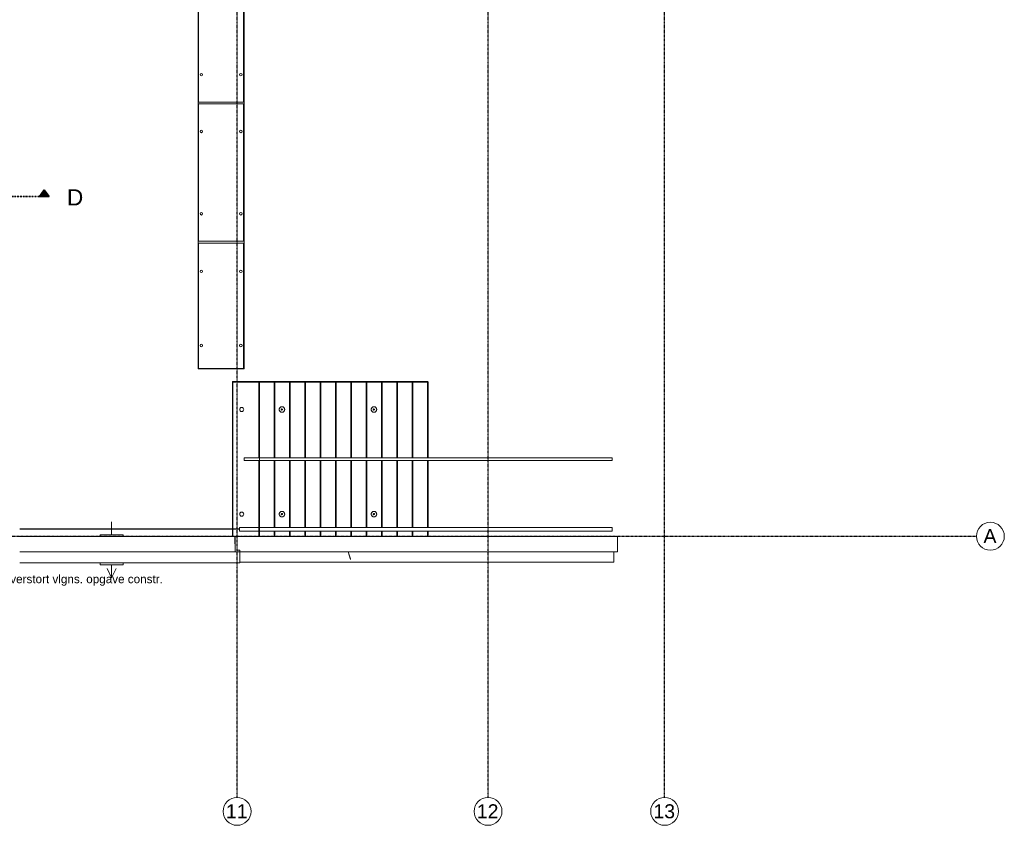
# Model space of a CAD drawing. Header units: millimetres. Extents: x -80560 to 110805, y -11020 to 52719.
# Tile 163 of 182: x 89616 to 110805, y 3783 to 21107. Entities that reach past the tile are written whole.
import ezdxf

# ---------------------------------------------------------------- set-up
doc = ezdxf.new("R2010")
doc.units = ezdxf.units.MM
doc.linetypes.add('CENTER2', pattern=[20, 8, -4, 4, -4])
doc.linetypes.add('DASHDOT2', pattern=[8, 4, -2, 0, -2])
for name, color, linetype, lineweight in [('A-ANNO-IDEN', 131, 'Continuous', 9), ('A-DETL-MBND', 5, 'Continuous', 18), ('A-FLOR-HRAL', 11, 'Continuous', 18), ('A-GENM', 13, 'Continuous', 18), ('A-WALL', 113, 'Continuous', 35), ('G-ANNO-SYMB', 111, 'Continuous', 9), ('S-GRID', 1, 'Continuous', 9), ('S-GRID-IDEN', 1, 'Continuous', 9)]:
    doc.layers.add(name, color=color, linetype=linetype, lineweight=lineweight)
doc.styles.add('Arial', font='arial.ttf', dxfattribs={"height": 180})
doc.styles.add('Arial_4', font='arial.ttf', dxfattribs={"height": 350})
doc.styles.add('Arial_5', font='arial.ttf', dxfattribs={"height": 300})

# ---------------------------------------------------------------- blocks, each defined once
blk = doc.blocks.new('MB 23_10 Spijkerflensplaat - M 16 Kunststof 10mm verdiept-1794901-DO_02 tweede verdieping')
at = {"layer": 'A-DETL-MBND', "color": 191, "lineweight": 9}
for start, end in [(0, 180), (180, 0)]:
    blk.add_arc((0, 0), 27.5, start, end, dxfattribs=at)
blk = doc.blocks.new('95251-Leonardo College Leiden_rvt-1-DO_02 tweede verdieping')
at = {"layer": 'A-DETL-MBND', "color": 191, "lineweight": 9}
for p, q in [((68570, 22285), (68570, 19335)), ((69540, 19335), (69540, 22285)), ((68570, 19335), (69540, 19335)), ((69540, 19295), (68570, 19295)), ((68570, 19295), (68570, 16345)), ((69540, 16345), (69540, 19295)), ((68570, 16345), (69540, 16345)), ((69540, 16305), (68570, 16305)), ((68570, 16305), (68570, 13610)), ((69540, 13610), (69540, 16305)), ((68570, 13610), (69540, 13610)), ((69300, 13325), (69870, 13325)), ((69300, 10157), (69300, 13325)), ((69300, 13325), (69310, 13315)), ((69870, 13315), (69310, 13315)), ((69310, 13315), (69310, 10157)), ((69870, 13325), (70200, 13325)), ((69875, 13320), (69870, 13325)), ((69875, 13320), (69870, 13315)), ((69870, 13315), (69870, 11688)), ((69880, 13315), (69875, 13320)), ((69880, 13315), (69880, 11688)), ((70200, 13315), (69880, 13315)), ((70200, 13325), (70530, 13325)), ((70205, 13320), (70200, 13325)), ((70205, 13320), (70200, 13315)), ((70200, 11688), (70200, 13315)), ((70210, 13315), (70205, 13320)), ((70210, 13315), (70210, 11688)), ((70530, 13315), (70210, 13315)), ((70530, 13325), (70860, 13325)), ((70535, 13320), (70530, 13325)), ((70535, 13320), (70530, 13315)), ((70530, 11688), (70530, 13315)), ((70540, 13315), (70535, 13320)), ((70540, 13315), (70540, 11688)), ((70860, 13315), (70540, 13315)), ((70860, 13325), (71190, 13325)), ((70865, 13320), (70860, 13325)), ((70865, 13320), (70860, 13315)), ((70860, 11688), (70860, 13315)), ((70870, 13315), (70865, 13320)), ((70870, 13315), (70870, 11688)), ((71190, 13315), (70870, 13315)), ((71190, 13325), (71520, 13325)), ((71195, 13320), (71190, 13325)), ((71195, 13320), (71190, 13315)), ((71190, 11688), (71190, 13315)), ((71200, 13315), (71195, 13320)), ((71200, 13315), (71200, 11688)), ((71520, 13315), (71200, 13315)), ((71520, 13325), (71850, 13325)), ((71525, 13320), (71520, 13325)), ((71525, 13320), (71520, 13315)), ((71520, 11688), (71520, 13315)), ((71530, 13315), (71525, 13320)), ((71530, 13315), (71530, 11688)), ((71850, 13315), (71530, 13315)), ((71850, 13325), (72180, 13325)), ((71855, 13320), (71850, 13325)), ((71855, 13320), (71850, 13315)), ((71850, 11688), (71850, 13315)), ((71860, 13315), (71855, 13320)), ((71860, 13315), (71860, 11688)), ((72180, 13315), (71860, 13315)), ((72180, 13325), (72510, 13325)), ((72185, 13320), (72180, 13325)), ((72185, 13320), (72180, 13315)), ((72180, 11688), (72180, 13315)), ((72190, 13315), (72185, 13320)), ((72190, 13315), (72190, 11688)), ((72510, 13315), (72190, 13315)), ((72510, 13325), (72840, 13325)), ((72515, 13320), (72510, 13325)), ((72515, 13320), (72510, 13315)), ((72510, 11688), (72510, 13315)), ((72520, 13315), (72515, 13320)), ((72520, 13315), (72520, 11688)), ((72840, 13315), (72520, 13315)), ((72840, 13325), (73170, 13325)), ((72845, 13320), (72840, 13325)), ((72845, 13320), (72840, 13315)), ((72840, 11688), (72840, 13315)), ((72850, 13315), (72845, 13320)), ((72850, 13315), (72850, 11688)), ((73170, 13315), (72850, 13315)), ((73170, 13325), (73500, 13325)), ((73175, 13320), (73170, 13325)), ((73175, 13320), (73170, 13315)), ((73170, 11688), (73170, 13315)), ((73180, 13315), (73175, 13320)), ((73180, 13315), (73180, 11688)), ((73500, 13315), (73180, 13315)), ((73505, 13320), (73500, 13325)), ((73505, 13320), (73500, 13315)), ((73500, 11688), (73500, 13315)), ((73510, 13315), (73505, 13320)), ((73510, 13315), (73510, 11688)), ((69870, 11628), (69870, 10190)), ((69880, 11628), (69880, 10190)), ((70200, 10190), (70200, 11628)), ((70210, 11628), (70210, 10190)), ((70530, 10190), (70530, 11628)), ((70540, 11628), (70540, 10190)), ((70860, 10190), (70860, 11628)), ((70870, 11628), (70870, 10190)), ((71190, 10190), (71190, 11628)), ((71200, 11628), (71200, 10190)), ((71520, 10190), (71520, 11628)), ((71530, 11628), (71530, 10190)), ((71850, 10190), (71850, 11628)), ((71860, 11628), (71860, 10190)), ((72180, 10190), (72180, 11628)), ((72190, 11628), (72190, 10190)), ((72510, 10190), (72510, 11628)), ((72520, 11628), (72520, 10190)), ((72840, 10190), (72840, 11628)), ((72850, 11628), (72850, 10190)), ((73170, 10190), (73170, 11628)), ((73180, 11628), (73180, 10190)), ((73500, 10190), (73500, 11628)), ((73510, 11628), (73510, 10190)), ((69300, 9991), (69300, 10151)), ((69310, 10151), (69310, 9991)), ((69870, 10110), (69870, 9991)), ((69880, 10110), (69880, 9991)), ((70200, 9991), (70200, 10110)), ((70210, 10110), (70210, 9991)), ((70530, 9991), (70530, 10110)), ((70540, 10110), (70540, 9991)), ((70860, 9991), (70860, 10110)), ((70870, 10110), (70870, 9991)), ((71190, 9991), (71190, 10110)), ((71200, 10110), (71200, 9991)), ((71520, 9991), (71520, 10110)), ((71530, 10110), (71530, 9991)), ((71850, 9991), (71850, 10110)), ((71860, 10110), (71860, 9991)), ((72180, 9991), (72180, 10110)), ((72190, 10110), (72190, 9991)), ((72510, 9991), (72510, 10110)), ((72520, 10110), (72520, 9991)), ((72840, 9991), (72840, 10110)), ((72850, 10110), (72850, 9991)), ((73170, 9991), (73170, 10110)), ((73180, 10110), (73180, 9991)), ((73500, 9991), (73500, 10110)), ((73510, 10110), (73510, 9991))]:
    blk.add_line(p, q, dxfattribs=at)
at = {"layer": 'A-DETL-MBND', "color": 191, "lineweight": 9, "flags": 128}
for points in [[(70365, 12784), (70363, 12784), (70360, 12784), (70358, 12784), (70356, 12783), (70353, 12783), (70351, 12782), (70349, 12782), (70346, 12781), (70344, 12780), (70342, 12779), (70340, 12778), (70338, 12777), (70336, 12776), (70334, 12775), (70332, 12774), (70330, 12772), (70328, 12771), (70326, 12769), (70324, 12768), (70323, 12766), (70321, 12764), (70320, 12763), (70318, 12761), (70317, 12759), (70315, 12757), (70314, 12755), (70313, 12753), (70312, 12751), (70311, 12749), (70310, 12746), (70309, 12744), (70308, 12742), (70308, 12740), (70307, 12737), (70307, 12735), (70307, 12733), (70306, 12730), (70306, 12728), (70306, 12726), (70306, 12723), (70306, 12721), (70306, 12719), (70307, 12716), (70307, 12714), (70308, 12712), (70308, 12709), (70309, 12707), (70310, 12705), (70310, 12703), (70311, 12700), (70312, 12698), (70313, 12696), (70315, 12694), (70316, 12692), (70317, 12690), (70319, 12688), (70320, 12687), (70322, 12685), (70323, 12683), (70325, 12681), (70327, 12680), (70329, 12678), (70331, 12677), (70333, 12676), (70335, 12674), (70337, 12673), (70339, 12672), (70341, 12671), (70343, 12670), (70345, 12669), (70347, 12669), (70350, 12668), (70352, 12667), (70354, 12667), (70357, 12667), (70359, 12666), (70361, 12666), (70364, 12666), (70365, 12666)], [(70365, 12666), (70367, 12666), (70370, 12666), (70372, 12666), (70374, 12667), (70377, 12667), (70379, 12668), (70381, 12668), (70384, 12669), (70386, 12670), (70388, 12671), (70390, 12672), (70392, 12673), (70394, 12674), (70396, 12675), (70398, 12676), (70400, 12678), (70402, 12679), (70404, 12681), (70406, 12682), (70407, 12684), (70409, 12686), (70410, 12687), (70412, 12689), (70413, 12691), (70415, 12693), (70416, 12695), (70417, 12697), (70418, 12699), (70419, 12701), (70420, 12704), (70421, 12706), (70422, 12708), (70422, 12710), (70423, 12713), (70423, 12715), (70423, 12717), (70424, 12720), (70424, 12722), (70424, 12724), (70424, 12727), (70424, 12729), (70424, 12731), (70423, 12734), (70423, 12736), (70422, 12738), (70422, 12741), (70421, 12743), (70420, 12745), (70420, 12747), (70419, 12750), (70418, 12752), (70417, 12754), (70415, 12756), (70414, 12758), (70413, 12760), (70411, 12762), (70410, 12763), (70408, 12765), (70407, 12767), (70405, 12769), (70403, 12770), (70401, 12772), (70399, 12773), (70397, 12774), (70395, 12776), (70393, 12777), (70391, 12778), (70389, 12779), (70387, 12780), (70385, 12781), (70383, 12781), (70380, 12782), (70378, 12783), (70376, 12783), (70373, 12783), (70371, 12784), (70369, 12784), (70366, 12784), (70365, 12784)], [(72345, 12784), (72343, 12784), (72340, 12784), (72338, 12784), (72336, 12783), (72333, 12783), (72331, 12782), (72329, 12782), (72326, 12781), (72324, 12780), (72322, 12779), (72320, 12778), (72318, 12777), (72316, 12776), (72314, 12775), (72312, 12774), (72310, 12772), (72308, 12771), (72306, 12769), (72304, 12768), (72303, 12766), (72301, 12764), (72300, 12763), (72298, 12761), (72297, 12759), (72295, 12757), (72294, 12755), (72293, 12753), (72292, 12751), (72291, 12749), (72290, 12746), (72289, 12744), (72288, 12742), (72288, 12740), (72287, 12737), (72287, 12735), (72287, 12733), (72286, 12730), (72286, 12728), (72286, 12726), (72286, 12723), (72286, 12721), (72286, 12719), (72287, 12716), (72287, 12714), (72288, 12712), (72288, 12709), (72289, 12707), (72290, 12705), (72290, 12703), (72291, 12700), (72292, 12698), (72293, 12696), (72295, 12694), (72296, 12692), (72297, 12690), (72299, 12688), (72300, 12687), (72302, 12685), (72303, 12683), (72305, 12681), (72307, 12680), (72309, 12678), (72311, 12677), (72313, 12676), (72315, 12674), (72317, 12673), (72319, 12672), (72321, 12671), (72323, 12670), (72325, 12669), (72327, 12669), (72330, 12668), (72332, 12667), (72334, 12667), (72337, 12667), (72339, 12666), (72341, 12666), (72344, 12666), (72345, 12666)], [(72345, 12666), (72347, 12666), (72350, 12666), (72352, 12666), (72354, 12667), (72357, 12667), (72359, 12668), (72361, 12668), (72364, 12669), (72366, 12670), (72368, 12671), (72370, 12672), (72372, 12673), (72374, 12674), (72376, 12675), (72378, 12676), (72380, 12678), (72382, 12679), (72384, 12681), (72386, 12682), (72387, 12684), (72389, 12686), (72390, 12687), (72392, 12689), (72393, 12691), (72395, 12693), (72396, 12695), (72397, 12697), (72398, 12699), (72399, 12701), (72400, 12704), (72401, 12706), (72402, 12708), (72402, 12710), (72403, 12713), (72403, 12715), (72403, 12717), (72404, 12720), (72404, 12722), (72404, 12724), (72404, 12727), (72404, 12729), (72404, 12731), (72403, 12734), (72403, 12736), (72402, 12738), (72402, 12741), (72401, 12743), (72400, 12745), (72400, 12747), (72399, 12750), (72398, 12752), (72397, 12754), (72395, 12756), (72394, 12758), (72393, 12760), (72391, 12762), (72390, 12763), (72388, 12765), (72387, 12767), (72385, 12769), (72383, 12770), (72381, 12772), (72379, 12773), (72377, 12774), (72375, 12776), (72373, 12777), (72371, 12778), (72369, 12779), (72367, 12780), (72365, 12781), (72363, 12781), (72360, 12782), (72358, 12783), (72356, 12783), (72353, 12783), (72351, 12784), (72349, 12784), (72346, 12784), (72345, 12784)], [(70365, 10534), (70363, 10534), (70360, 10534), (70358, 10534), (70356, 10533), (70353, 10533), (70351, 10532), (70349, 10532), (70346, 10531), (70344, 10530), (70342, 10529), (70340, 10528), (70338, 10527), (70336, 10526), (70334, 10525), (70332, 10524), (70330, 10522), (70328, 10521), (70326, 10519), (70324, 10518), (70323, 10516), (70321, 10514), (70320, 10513), (70318, 10511), (70317, 10509), (70315, 10507), (70314, 10505), (70313, 10503), (70312, 10501), (70311, 10499), (70310, 10496), (70309, 10494), (70308, 10492), (70308, 10490), (70307, 10487), (70307, 10485), (70307, 10483), (70306, 10480), (70306, 10478), (70306, 10476), (70306, 10473), (70306, 10471), (70306, 10469), (70307, 10466), (70307, 10464), (70308, 10462), (70308, 10459), (70309, 10457), (70310, 10455), (70310, 10453), (70311, 10450), (70312, 10448), (70313, 10446), (70315, 10444), (70316, 10442), (70317, 10440), (70319, 10438), (70320, 10437), (70322, 10435), (70323, 10433), (70325, 10431), (70327, 10430), (70329, 10428), (70331, 10427), (70333, 10426), (70335, 10424), (70337, 10423), (70339, 10422), (70341, 10421), (70343, 10420), (70345, 10419), (70347, 10419), (70350, 10418), (70352, 10417), (70354, 10417), (70357, 10417), (70359, 10416), (70361, 10416), (70364, 10416), (70365, 10416)], [(70365, 10416), (70367, 10416), (70370, 10416), (70372, 10416), (70374, 10417), (70377, 10417), (70379, 10418), (70381, 10418), (70384, 10419), (70386, 10420), (70388, 10421), (70390, 10422), (70392, 10423), (70394, 10424), (70396, 10425), (70398, 10426), (70400, 10428), (70402, 10429), (70404, 10431), (70406, 10432), (70407, 10434), (70409, 10436), (70410, 10437), (70412, 10439), (70413, 10441), (70415, 10443), (70416, 10445), (70417, 10447), (70418, 10449), (70419, 10451), (70420, 10454), (70421, 10456), (70422, 10458), (70422, 10460), (70423, 10463), (70423, 10465), (70423, 10467), (70424, 10470), (70424, 10472), (70424, 10474), (70424, 10477), (70424, 10479), (70424, 10481), (70423, 10484), (70423, 10486), (70422, 10488), (70422, 10491), (70421, 10493), (70420, 10495), (70420, 10497), (70419, 10500), (70418, 10502), (70417, 10504), (70415, 10506), (70414, 10508), (70413, 10510), (70411, 10512), (70410, 10513), (70408, 10515), (70407, 10517), (70405, 10519), (70403, 10520), (70401, 10522), (70399, 10523), (70397, 10524), (70395, 10526), (70393, 10527), (70391, 10528), (70389, 10529), (70387, 10530), (70385, 10531), (70383, 10531), (70380, 10532), (70378, 10533), (70376, 10533), (70373, 10533), (70371, 10534), (70369, 10534), (70366, 10534), (70365, 10534)], [(72345, 10534), (72343, 10534), (72340, 10534), (72338, 10534), (72336, 10533), (72333, 10533), (72331, 10532), (72329, 10532), (72326, 10531), (72324, 10530), (72322, 10529), (72320, 10528), (72318, 10527), (72316, 10526), (72314, 10525), (72312, 10524), (72310, 10522), (72308, 10521), (72306, 10519), (72304, 10518), (72303, 10516), (72301, 10514), (72300, 10513), (72298, 10511), (72297, 10509), (72295, 10507), (72294, 10505), (72293, 10503), (72292, 10501), (72291, 10499), (72290, 10496), (72289, 10494), (72288, 10492), (72288, 10490), (72287, 10487), (72287, 10485), (72287, 10483), (72286, 10480), (72286, 10478), (72286, 10476), (72286, 10473), (72286, 10471), (72286, 10469), (72287, 10466), (72287, 10464), (72288, 10462), (72288, 10459), (72289, 10457), (72290, 10455), (72290, 10453), (72291, 10450), (72292, 10448), (72293, 10446), (72295, 10444), (72296, 10442), (72297, 10440), (72299, 10438), (72300, 10437), (72302, 10435), (72303, 10433), (72305, 10431), (72307, 10430), (72309, 10428), (72311, 10427), (72313, 10426), (72315, 10424), (72317, 10423), (72319, 10422), (72321, 10421), (72323, 10420), (72325, 10419), (72327, 10419), (72330, 10418), (72332, 10417), (72334, 10417), (72337, 10417), (72339, 10416), (72341, 10416), (72344, 10416), (72345, 10416)], [(72345, 10416), (72347, 10416), (72350, 10416), (72352, 10416), (72354, 10417), (72357, 10417), (72359, 10418), (72361, 10418), (72364, 10419), (72366, 10420), (72368, 10421), (72370, 10422), (72372, 10423), (72374, 10424), (72376, 10425), (72378, 10426), (72380, 10428), (72382, 10429), (72384, 10431), (72386, 10432), (72387, 10434), (72389, 10436), (72390, 10437), (72392, 10439), (72393, 10441), (72395, 10443), (72396, 10445), (72397, 10447), (72398, 10449), (72399, 10451), (72400, 10454), (72401, 10456), (72402, 10458), (72402, 10460), (72403, 10463), (72403, 10465), (72403, 10467), (72404, 10470), (72404, 10472), (72404, 10474), (72404, 10477), (72404, 10479), (72404, 10481), (72403, 10484), (72403, 10486), (72402, 10488), (72402, 10491), (72401, 10493), (72400, 10495), (72400, 10497), (72399, 10500), (72398, 10502), (72397, 10504), (72395, 10506), (72394, 10508), (72393, 10510), (72391, 10512), (72390, 10513), (72388, 10515), (72387, 10517), (72385, 10519), (72383, 10520), (72381, 10522), (72379, 10523), (72377, 10524), (72375, 10526), (72373, 10527), (72371, 10528), (72369, 10529), (72367, 10530), (72365, 10531), (72363, 10531), (72360, 10532), (72358, 10533), (72356, 10533), (72353, 10533), (72351, 10534), (72349, 10534), (72346, 10534), (72345, 10534)]]:
    blk.add_lwpolyline(points, dxfattribs=at)
at = {"layer": 'A-DETL-MBND', "color": 191, "lineweight": 9}
for centre, radius, start, end in [((68630, 19925), 27.5, 90, 270), ((68630, 19925), 27.5, 270, 90), ((69480, 19925), 27.5, 90, 270), ((69480, 19925), 27.5, 270, 90), ((68630, 18705), 27.5, 90, 270), ((68630, 18705), 27.5, 270, 90), ((69480, 18705), 27.5, 90, 270), ((69480, 18705), 27.5, 270, 90), ((68630, 16935), 27.5, 90, 270), ((68630, 16935), 27.5, 270, 90), ((69480, 16935), 27.5, 90, 270), ((69480, 16935), 27.5, 270, 90), ((68630, 15696), 27.5, 90, 270), ((68630, 15696), 27.5, 270, 90), ((69480, 15696), 27.5, 90, 270), ((69480, 15696), 27.5, 270, 90), ((68630, 14100), 27.5, 90, 270), ((68630, 14100), 27.5, 270, 90), ((69480, 14100), 27.5, 90, 270), ((69480, 14100), 27.5, 270, 90), ((69500, 12725), 44, 90, 270), ((69500, 12725), 44, 270, 90), ((70365, 12725), 59, 90, 270), ((70365, 12725), 14, 90, 270), ((70365, 12725), 59, 270, 90), ((70365, 12725), 14, 270, 90), ((72345, 12725), 59, 90, 270), ((72345, 12725), 14, 90, 270), ((72345, 12725), 59, 270, 90), ((72345, 12725), 14, 270, 90), ((69500, 10475), 44, 90, 270), ((69500, 10475), 44, 270, 90), ((70365, 10475), 59, 90, 270), ((70365, 10475), 14, 90, 270), ((70365, 10475), 59, 270, 90), ((70365, 10475), 14, 270, 90), ((72345, 10475), 59, 90, 270), ((72345, 10475), 14, 90, 270), ((72345, 10475), 59, 270, 90), ((72345, 10475), 14, 270, 90)]:
    blk.add_arc(centre, radius, start, end, dxfattribs=at)
at = {"color": 191, "lineweight": 9, "rotation": 269.9999999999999}
for p in [(68630, 18705), (69480, 16935), (68630, 15696), (69480, 15696), (68630, 14100)]:
    blk.add_blockref('MB 23_10 Spijkerflensplaat - M 16 Kunststof 10mm verdiept-1794901-DO_02 tweede verdieping', p, dxfattribs=at)
blk = doc.blocks.new('Railing - Railing-30438441-DO_02 tweede verdieping')
at = {"layer": 'A-DETL-MBND'}
for p, q in [((69450, 10110), (69450, 10190)), ((69450, 10190), (69870, 10190)), ((69870, 10110), (69870, 10190)), ((69870, 10190), (69881, 10190)), ((69870, 10190), (69870, 10110)), ((69881, 10190), (77470, 10190)), ((69881, 10190), (69881, 10110)), ((77470, 10190), (77470, 10110)), ((69450, 10110), (69870, 10110)), ((69870, 10110), (69881, 10110)), ((69881, 10110), (77470, 10110))]:
    blk.add_line(p, q, dxfattribs=at)
blk = doc.blocks.new('Basic Wall _ 41_WA_n3o_cladding_vertikaal_random_100mm_oorspronkelijk - ___-31301010-DO_02 tweede verdieping')
at = {"layer": 'A-DETL-MBND'}
for p, q in [((69394, 9701), (69462, 9701)), ((69394, 9699), (69462, 9699)), ((69462, 9701), (69462, 9699)), ((69462, 9699), (69462, 9671)), ((69462, 9661), (69462, 9429)), ((69462, 9429), (64721, 9429))]:
    blk.add_line(p, q, dxfattribs=at)
blk = doc.blocks.new('Railing - Railing-32896426-DO_02 tweede verdieping')
at = {"layer": 'A-DETL-MBND'}
for p, q in [((69550, 11628), (69550, 11688)), ((69880, 11688), (69550, 11688)), ((77470, 11688), (69880, 11688)), ((69880, 11688), (69880, 11628)), ((77470, 11688), (77470, 11628)), ((69550, 11628), (69880, 11628)), ((69880, 11628), (77470, 11628))]:
    blk.add_line(p, q, dxfattribs=at)
blk = doc.blocks.new('52_noodoverstort - noodoverstort 100x500-V463-DO_02 tweede verdieping')
at = {"layer": 'A-DETL-MBND'}
for p, q in [((-100, 400), (0, 600)), ((0, 600), (100, 400)), ((0, 325), (0, 600)), ((250, 325), (-250, 325)), ((-250, 325), (-250, 279)), ((250, 279), (250, 325)), ((-250, -283), (-250, -325)), ((-250, -325), (250, -325)), ((0, -445), (0, -325)), ((250, -325), (250, -283)), ((0, -600), (0, -449))]:
    blk.add_line(p, q, dxfattribs=at)
blk = doc.blocks.new('Railing - Railing-34321247-DO_02 tweede verdieping')
at = {"layer": 'A-DETL-MBND'}
for p, q in [((69439, 10157), (64721, 10157)), ((64721, 10152), (69439, 10152)), ((69439, 10157), (69439, 10152))]:
    blk.add_line(p, q, dxfattribs=at)
blk = doc.blocks.new('Grid - r_3_0mm-316018-DO_02 tweede verdieping')
at = {"layer": 'S-GRID-IDEN'}
blk.add_circle((0, 0), 3, dxfattribs=at)
blk = doc.blocks.new('Section - 00_n3o_sectionmark_detailaanduiding-325618-DO_02 tweede verdieping')
at = {"layer": 'G-ANNO-SYMB'}
blk.add_hatch(color=256, dxfattribs=at).paths.add_polyline_path([(0, 0), (1.05, 1.5), (2.1, 0)], flags=0)
at = {"layer": 'G-ANNO-SYMB', "linetype": 'DASHDOT2', "lineweight": 35}
for p, q in [((1.05, 1.5), (0, 0)), ((2.1, 0), (1.05, 1.5)), ((0, 0), (2.1, 0))]:
    blk.add_line(p, q, dxfattribs=at)

msp = doc.modelspace()

# ---------------------------------------------------------------- hatches: boundary and pattern name
at = {"layer": 'A-DETL-MBND'}
h = msp.add_hatch(dxfattribs=at)
h.set_pattern_fill('FP_65', color=256, style=0, pattern_type=2)
h.set_pattern_definition([(90, (102404.8, -5668.2), (-1800, 1e-13), [14858.6, 0, 0, 0]), (90, (102304.8, -5668.2), (-1800, 1e-13), [14858.6, 0, 0, 0]), (90, (102204.8, -5668.2), (-1800, 1e-13), [14858.6, 0, 0, 0]), (90, (102104.8, -5668.2), (-1800, 1e-13), [14858.6, 0, 0, 0]), (90, (102004.8, -5668.2), (-1800, 1e-13), [14858.6, 0, 0, 0]), (90, (101804.8, -5668.2), (-1800, 1e-13), [14858.6, 0, 0, 0]), (90, (101704.8, -5668.2), (-1800, 1e-13), [14858.6, 0, 0, 0]), (90, (101604.8, -5668.2), (-1800, 1e-13), [14858.6, 0, 0, 0]), (90, (101404.8, -5668.2), (-1800, 1e-13), [14858.6, 0, 0, 0]), (90, (101304.8, -5668.2), (-1800, 1e-13), [14858.6, 0, 0, 0]), (90, (101204.8, -5668.2), (-1800, 1e-13), [14858.6, 0, 0, 0]), (90, (101004.8, -5668.2), (-1800, 1e-13), [14858.6, 0, 0, 0]), (90, (100904.8, -5668.2), (-1800, 1e-13), [14858.6, 0, 0, 0]), (90, (100604.8, -5668.2), (-1800, 1e-13), [14858.6, 0, 0, 0])])
h.paths.add_polyline_path([(96731.5, 9501.3), (96731.5, 9515.9), (96687.2, 9661), (96682.7, 9661), (96727.1, 9515.9)], flags=0)

# ---------------------------------------------------------------- linework, layer by layer
for p, q in [((93454.8, 31150), (93454.8, 13600)), ((94444.8, 13600), (94444.8, 31150)), ((93454.8, 13600), (94444.8, 13600)), ((89615.8, 9991), (94249.1, 9991)), ((94249.1, 9991), (94249.6, 9991)), ((94254.3, 9661), (94249.1, 9991)), ((94249.6, 9991), (94251.8, 9991)), ((94254.3, 9661), (94249.6, 9991)), ((94254.3, 9661), (94251.8, 9991)), ((94251.8, 9991), (94254.8, 9991)), ((94254.8, 9991), (102477.3, 9991)), ((94254.8, 9991), (94254.8, 9661)), ((102477.3, 9991), (102482.1, 9661)), ((89615.8, 9661), (94254.8, 9661)), ((102482.1, 9661), (94254.8, 9661)), ((96682.7, 9661), (96731.5, 9501.3)), ((96687.2, 9661), (96731.5, 9515.9)), ((102404.8, 9439), (102404.8, 9661)), ((102404.8, 9439), (94357, 9439)), ((96731.5, 9501.3), (96731.5, 9515.9))]:
    msp.add_line(p, q, dxfattribs=at)
at = {"layer": 'G-ANNO-SYMB', "linetype": 'DASHDOT2', "lineweight": 35}
msp.add_line((33930.3, 17302.3), (90250.9, 17302.3), dxfattribs=at)
at = {"layer": 'S-GRID', "linetype": 'CENTER2', "lineweight": 25}
for p, q in [((94294.8, 4383.3), (94294.8, 52119.1)), ((99694.8, 4383.3), (99694.8, 52119.1)), ((103494.8, 4383.3), (103494.8, 52119.1)), ((29945.3, 10000), (110204.9, 10000))]:
    msp.add_line(p, q, dxfattribs=at)

# ---------------------------------------------------------------- block references
at = {"color": 250, "lineweight": 5}
msp.add_blockref('95251-Leonardo College Leiden_rvt-1-DO_02 tweede verdieping', (24894.8, 0), dxfattribs=at)
at = {"layer": 'A-FLOR-HRAL'}
for name in ['Railing - Railing-32896426-DO_02 tweede verdieping', 'Railing - Railing-30438441-DO_02 tweede verdieping', 'Railing - Railing-34321247-DO_02 tweede verdieping']:
    msp.add_blockref(name, (24894.8, 0), dxfattribs=at)
at = {"layer": 'A-GENM', "rotation": 180}
msp.add_blockref('52_noodoverstort - noodoverstort 100x500-V463-DO_02 tweede verdieping', (91594.8, 9708), dxfattribs=at)
at = {"layer": 'A-WALL', "lineweight": 18}
msp.add_blockref('Basic Wall _ 41_WA_n3o_cladding_vertikaal_random_100mm_oorspronkelijk - ___-31301010-DO_02 tweede verdieping', (24894.8, 0), dxfattribs=at)
at = {"layer": 'G-ANNO-SYMB', "linetype": 'DASHDOT2', "lineweight": 35, "extrusion": (0, 0, -1), "xscale": 99.99999999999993, "yscale": 99.99999999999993, "zscale": 99.99999999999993}
msp.add_blockref('Section - 00_n3o_sectionmark_detailaanduiding-325618-DO_02 tweede verdieping', (-90250.9, 17302.3), dxfattribs=at)
at = {"layer": 'S-GRID-IDEN', "xscale": 99.99999999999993, "yscale": 99.99999999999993, "zscale": 99.99999999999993, "rotation": 269.9999999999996}
msp.add_blockref('Grid - r_3_0mm-316018-DO_02 tweede verdieping', (110504.9, 10000), dxfattribs=at)
at = {"layer": 'S-GRID-IDEN', "xscale": 99.99999999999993, "yscale": 99.99999999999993, "zscale": 99.99999999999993}
for p in [(94294.8, 4083.3), (99694.8, 4083.3), (103494.8, 4083.3)]:
    msp.add_blockref('Grid - r_3_0mm-316018-DO_02 tweede verdieping', p, dxfattribs=at)

# ---------------------------------------------------------------- texts
at = {"layer": 'A-ANNO-IDEN', "insert": (88713.7, 9169.4), "char_height": 180, "width": 4649.787, "attachment_point": 1, "style": 'Arial'}
msp.add_mtext('noodoverstort vlgns. opgave constr.', dxfattribs=at)
at = {"layer": 'G-ANNO-SYMB', "insert": (90631.1, 17462.3), "char_height": 350, "width": 432.911, "attachment_point": 1, "style": 'Arial_4'}
msp.add_mtext('D', dxfattribs=at)
at = {"layer": 'S-GRID-IDEN', "char_height": 300, "attachment_point": 1, "style": 'Arial_5'}
for s, insert, width in [('A', (110356.9, 10154.5), 344.726), ('12', (99453.2, 4235.1), 577.215), ('13', (103253.2, 4235.1), 577.215), ('11', (94053.2, 4235.1), 577.215)]:
    msp.add_mtext(s, dxfattribs=dict(at, insert=insert, width=width))

doc.saveas('drawing.dxf')
